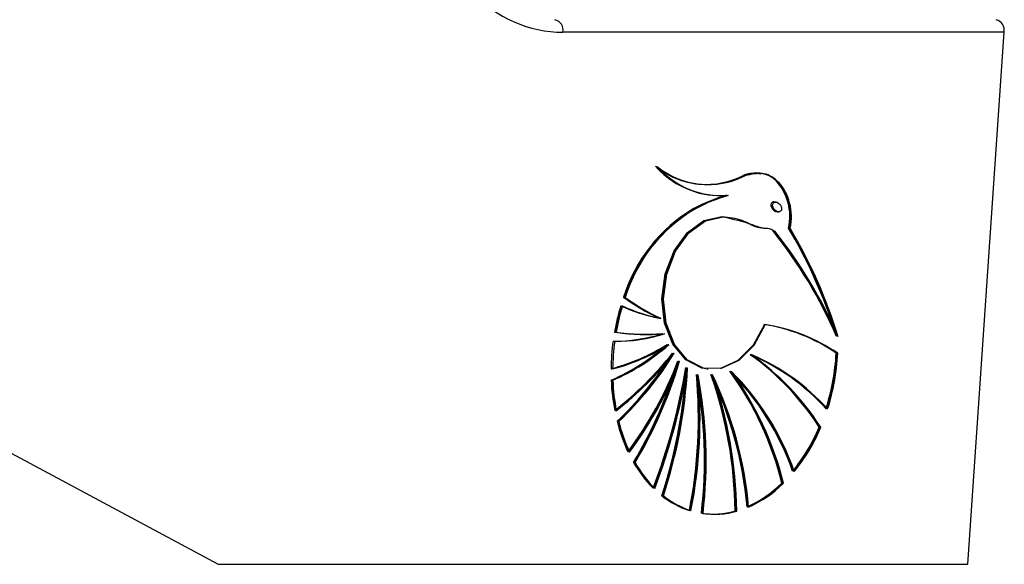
# Model space of a CAD drawing. Header units: millimetres. Extents: x 10 to 13239, y 20 to 10604.
# Tile 29 of 139: x 3871 to 3914, y 2704 to 2728. Entities that reach past the tile are written whole.
import ezdxf

# ---------------------------------------------------------------- set-up
doc = ezdxf.new("R2010")
doc.units = ezdxf.units.MM
doc.layers.add('COMPONENT_GEOMETRY', color=7, linetype='Continuous')
doc.styles.add('SLDTEXTSTYLE0', font='TXT', dxfattribs={"width": 0.75})
doc.dimstyles.new('SLDDIMSTYLE1', dxfattribs={"dimtxt": 75, "dimasz": 3.302, "dimexe": 0, "dimexo": 0.0625, "dimgap": 18.75, "dimtad": 0, "dimtih": 1, "dimtoh": 1, "dimdec": 1, "dimrnd": 1e-09, "dimzin": 12, "dimdsep": 46, "dimtxsty": 'SLDTEXTSTYLE0', "dimsah": 1, "dimcen": 0.09, "dimadec": 0, "dimazin": 3, "dimtfac": 1, "dimtdec": 1, "dimtofl": 0, "dimtmove": 0, "dimatfit": 3, "dimfxl": 1, "dimfrac": 2, "dimtolj": 1, "dimtzin": 12, "dimarcsym": 0})

# ---------------------------------------------------------------- blocks, each defined once
blk = doc.blocks.new('_D_5')
at = {"layer": 'COMPONENT_GEOMETRY', "color": 7}
for p, q in [((3876.961, 3780.567), (483.914, 3780.567)), ((487.089, 3780.567), (487.089, 2443.572)), ((337.037, 2428.338), (314.185, 2428.338)), ((314.185, 2428.338), (314.185, 2309.276)), ((637.141, 2428.338), (659.992, 2428.338)), ((659.992, 2428.338), (659.992, 2309.276)), ((314.185, 2309.276), (337.037, 2309.276)), ((659.992, 2309.276), (637.141, 2309.276)), ((487.089, 860.067), (487.089, 2197.062)), ((3847.074, 860.067), (483.914, 860.067))]:
    blk.add_line(p, q, dxfattribs=at)
for points in [[(487.089, 3780.567), (486.581, 3777.265), (487.597, 3777.265)], [(487.089, 860.067), (487.597, 863.369), (486.581, 863.369)]]:
    blk.add_solid(points, dxfattribs=at)
at = {"layer": 'COMPONENT_GEOMETRY', "color": 7, "char_height": 75, "attachment_point": 1, "style": 'SLDTEXTSTYLE0'}
for s, insert in [('9\'6.98"', (337.037, 2405.956)), ('2920.5mm', (240.943, 2293.742))]:
    blk.add_mtext(s, dxfattribs=dict(at, insert=insert))

msp = doc.modelspace()

# ---------------------------------------------------------------- linework, layer by layer
at = {"color": 7, "linetype": 'Continuous', "lineweight": 25}
for p, q in [((3914.308, 2727.052), (3895.075, 2727.052)), ((3912.723, 2703.85), (3914.308, 2727.052)), ((3900.888, 2720.442), (3900.923, 2720.437)), ((3902.25, 2719.938), (3902.285, 2719.933)), ((3904.378, 2719.639), (3904.33, 2719.645)), ((3900.815, 2719.362), (3900.78, 2719.366)), ((3904.422, 2719.224), (3904.499, 2719.214)), ((3904.949, 2718.509), (3904.985, 2718.504)), ((3897.755, 2715.488), (3897.72, 2715.493)), ((3899.301, 2714.581), (3899.337, 2714.576)), ((3899.468, 2713.908), (3899.503, 2713.903)), ((3899.658, 2713.433), (3899.693, 2713.428)), ((3899.894, 2713.055), (3899.929, 2713.051)), ((3906.99, 2713.06), (3907.06, 2713.051)), ((3900.12, 2712.712), (3900.155, 2712.708)), ((3903.28, 2712.986), (3903.315, 2712.981)), ((3900.471, 2712.424), (3900.507, 2712.419)), ((3901.351, 2712.37), (3901.387, 2712.365)), ((3902.387, 2712.266), (3902.422, 2712.261)), ((3897.215, 2711.88), (3897.179, 2711.885)), ((3900.929, 2712.122), (3900.964, 2712.117)), ((3901.561, 2712.122), (3901.596, 2712.117)), ((3868.249, 2710.182), (3880.047, 2703.85)), ((3897.472, 2710.082), (3897.437, 2710.087)), ((3906.248, 2709.835), (3906.319, 2709.825)), ((3898.186, 2708.291), (3898.151, 2708.296)), ((3904.619, 2707.392), (3904.689, 2707.382)), ((3899.419, 2706.837), (3899.384, 2706.842)), ((3902.617, 2706.17), (3902.652, 2706.165)), ((3880.047, 2703.85), (3912.723, 2703.85))]:
    msp.add_line(p, q, dxfattribs=at)
at = {"color": 7, "linetype": 'Continuous', "lineweight": 25, "flags": 128}
for points in [[(3901.42, 2719.961), (3901.792, 2719.93), (3902.215, 2719.943)], [(3901.316, 2712.375), (3901.135, 2712.41), (3900.428, 2712.773), (3899.866, 2713.45), (3899.508, 2714.369), (3899.394, 2715.429), (3899.536, 2716.517), (3899.919, 2717.516), (3900.5, 2718.318), (3901.219, 2718.836), (3901.996, 2719.015)], [(3903.863, 2714.307), (3903.368, 2713.4), (3902.705, 2712.739), (3901.946, 2712.395), (3901.17, 2712.405), (3900.463, 2712.768), (3899.901, 2713.446), (3899.543, 2714.364), (3899.43, 2715.424), (3899.571, 2716.512), (3899.954, 2717.511), (3900.536, 2718.313), (3901.254, 2718.831), (3902.032, 2719.01)], [(3903.898, 2714.302), (3903.404, 2713.395), (3902.741, 2712.734), (3901.981, 2712.39), (3901.205, 2712.4), (3900.499, 2712.764), (3899.936, 2713.441), (3899.579, 2714.359), (3899.465, 2715.419), (3899.607, 2716.507), (3899.989, 2717.506), (3900.571, 2718.308), (3901.289, 2718.826), (3902.067, 2719.006)]]:
    msp.add_lwpolyline(points, dxfattribs=at)
at = {"color": 7, "linetype": 'Continuous', "lineweight": 25}
for centre, radius, start, end in [((3894.623, 2727.149), 0.462, 347.8857, 77.5198), ((3913.857, 2727.149), 0.462, 347.8857, 77.5198), ((3901.987, 2723.774), 3.855, 221.7886, 261.5519), ((3901.37, 2723.943), 3.53, 230.9888, 296.9477), ((3901.975, 2723.705), 3.777, 221.5388, 274.1771), ((3901.405, 2723.939), 3.53, 230.9888, 296.9477), ((3902.01, 2723.7), 3.777, 221.5388, 274.1771), ((3901.353, 2723.958), 3.547, 235.2921, 261.8775), ((3901.313, 2724.031), 3.614, 262.6692, 296.6498), ((3904.389, 2712.456), 7.796, 106.1926, 117.5741), ((3904.424, 2712.451), 7.796, 106.1926, 117.5741), ((3904.459, 2712.446), 7.796, 106.1926, 117.5741), ((3904.253, 2713.477), 6.837, 120.5271, 162.8546), ((3904.288, 2713.472), 6.837, 120.5271, 162.8546), ((3904.323, 2713.468), 6.837, 120.5271, 162.8546), ((3888.38, 2705.737), 20.287, 23.3661, 38.5739), ((3888.415, 2705.732), 20.287, 23.3661, 38.5739), ((3888.45, 2705.728), 20.287, 23.3661, 38.5739), ((3886.202, 2707.437), 21.745, 18.3695, 30.6219), ((3886.079, 2707.351), 21.922, 17.0478, 30.595), ((3886.115, 2707.347), 21.922, 17.0478, 30.595), ((3903.414, 2723.432), 9.77, 234.3536, 244.8797), ((3903.449, 2723.428), 9.77, 234.3536, 244.8797), ((3903.484, 2723.423), 9.77, 234.3536, 244.8797), ((3906.848, 2712.29), 9.674, 162.966, 169.9536), ((3906.883, 2712.285), 9.674, 162.966, 169.9536), ((3906.918, 2712.281), 9.674, 162.966, 169.9536), ((3900.655, 2721.744), 7.291, 245.2181, 259.022), ((3900.69, 2721.739), 7.291, 245.2181, 259.022), ((3900.725, 2721.734), 7.291, 245.2181, 259.022), ((3897.311, 2720.569), 6.987, 269.5843, 287.6755), ((3898.671, 2723.402), 9.52, 261.8582, 274.5904), ((3898.706, 2723.397), 9.52, 261.8582, 274.5904), ((3898.741, 2723.392), 9.52, 261.8582, 274.5904), ((3902.636, 2706.679), 7.725, 55.6961, 81.1293), ((3902.672, 2706.674), 7.725, 55.6961, 81.1293), ((3902.707, 2706.669), 7.725, 55.6961, 81.1293), ((3906.936, 2712.267), 9.764, 172.2558, 179.3472), ((3907.006, 2712.257), 9.764, 172.2558, 179.3472), ((3897.382, 2720.56), 6.987, 269.5843, 287.6755), ((3894.899, 2721), 8.916, 284.77, 301.9898), ((3893.48, 2720.407), 9.29, 293.4674, 311.3928), ((3894.934, 2720.995), 8.916, 284.77, 301.9898), ((3893.515, 2720.402), 9.29, 293.4674, 311.3928), ((3894.969, 2720.99), 8.916, 284.77, 301.9898), ((3893.55, 2720.397), 9.29, 293.4674, 311.3928), ((3887.961, 2722.543), 15.214, 308.0198, 321.4447), ((3887.996, 2722.538), 15.214, 308.0198, 321.4447), ((3888.031, 2722.533), 15.214, 308.0198, 321.4447), ((3887.213, 2720.91), 14.916, 313.4525, 328.2249), ((3887.248, 2720.905), 14.916, 313.4525, 328.2249), ((3897.248, 2713.594), 9.756, 342.3478, 356.8655), ((3897.283, 2713.589), 9.756, 342.3478, 356.8655), ((3897.319, 2713.584), 9.756, 342.3478, 356.8655), ((3887.24, 2720.857), 14.832, 313.432, 327.2936), ((3885.053, 2718.395), 16.069, 323.1414, 339.3064), ((3885.088, 2718.391), 16.069, 323.1414, 339.3064), ((3885.123, 2718.386), 16.069, 323.1414, 339.3064), ((3881.83, 2718.08), 19.062, 329.0996, 343.6435), ((3881.865, 2718.076), 19.062, 329.0996, 343.6435), ((3896.445, 2703.513), 11.665, 32.8181, 54.3457), ((3899.499, 2704.253), 9.507, 42.1686, 66.7982), ((3899.534, 2704.248), 9.507, 42.1686, 66.7982), ((3896.48, 2703.508), 11.665, 32.8181, 54.3457), ((3896.515, 2703.503), 11.665, 32.8181, 54.3457), ((3899.569, 2704.243), 9.507, 42.1686, 66.7982), ((3881.88, 2718.041), 18.966, 329.0818, 342.3853), ((3872.696, 2717.132), 28.136, 339.2659, 350.3756), ((3872.731, 2717.128), 28.136, 339.2659, 350.3756), ((3872.767, 2717.123), 28.136, 339.2659, 350.3756), ((3879.462, 2713.49), 21.036, 341.563, 357.094), ((3879.498, 2713.485), 21.036, 341.563, 357.094), ((3890.941, 2704.001), 14.093, 13.9255, 35.9336), ((3894.263, 2704.152), 11.46, 19.1165, 45.108), ((3894.298, 2704.147), 11.46, 19.1165, 45.108), ((3890.976, 2703.996), 14.093, 13.9255, 35.9336), ((3891.011, 2703.991), 14.093, 13.9255, 35.9336), ((3894.333, 2704.142), 11.46, 19.1165, 45.108), ((3906.141, 2712.24), 8.968, 182.2684, 190.8181), ((3906.176, 2712.235), 8.968, 182.2684, 190.8181), ((3906.211, 2712.231), 8.968, 182.2684, 190.8181), ((3879.433, 2713.493), 21.03, 341.5622, 356.2613), ((3880.271, 2710.217), 20.711, 348.8153, 5.2904), ((3880.306, 2710.212), 20.711, 348.8153, 5.2904), ((3880.341, 2710.207), 20.711, 348.8153, 5.2904), ((3881.365, 2708.394), 19.882, 353.3163, 10.8219), ((3881.4, 2708.389), 19.882, 353.3163, 10.8219), ((3881.436, 2708.384), 19.882, 353.3163, 10.8219), ((3884.04, 2705.955), 18.543, 0.6793, 19.4403), ((3886.276, 2704.861), 16.893, 5.0825, 25.4752), ((3886.311, 2704.856), 16.893, 5.0825, 25.4752), ((3884.075, 2705.95), 18.543, 0.6793, 19.4403), ((3884.11, 2705.945), 18.543, 0.6793, 19.4403), ((3886.346, 2704.851), 16.893, 5.0825, 25.4752), ((3904.547, 2711.868), 7.33, 194.0668, 205.1173), ((3904.582, 2711.863), 7.33, 194.0668, 205.1173), ((3904.617, 2711.858), 7.33, 194.0668, 205.1173), ((3898.99, 2712.874), 7.869, 320.8383, 337.2777), ((3899.025, 2712.869), 7.869, 320.8383, 337.2777), ((3899.061, 2712.865), 7.869, 320.8383, 337.2777), ((3902.746, 2710.916), 5.29, 209.6827, 225.0588), ((3902.782, 2710.911), 5.29, 209.6827, 225.0588), ((3902.817, 2710.906), 5.29, 209.6827, 225.0588), ((3901.065, 2710.974), 5.045, 293.8025, 314.776), ((3901.101, 2710.969), 5.045, 293.8025, 314.776), ((3901.136, 2710.964), 5.045, 293.8025, 314.776), ((3901.735, 2709.802), 3.781, 231.5358, 252.3471), ((3901.77, 2709.797), 3.781, 231.5358, 252.3471), ((3901.806, 2709.793), 3.781, 231.5358, 252.3471), ((3901.622, 2709.599), 3.556, 261.7644, 285.6609), ((3901.657, 2709.594), 3.556, 261.7644, 285.6609), ((3901.692, 2709.589), 3.556, 261.7644, 285.6609)]:
    msp.add_arc(centre, radius, start, end, dxfattribs=at)
for centre, major_axis, ratio, start_param, end_param in [((3895.793, 2737.552), (1.416, 10.453), 0.700621, 2.645326, 3.236207), ((3904.341, 2719.44), (-0.153, 0.185), 0.688328, 0.341899, 2.517328), ((3904.341, 2719.44), (-0.153, 0.185), 0.688328, 5.658921, 6.625085)]:
    msp.add_ellipse(centre, major_axis=major_axis, ratio=ratio, start_param=start_param, end_param=end_param, dxfattribs=at)
msp.add_ellipse((3904.412, 2719.43), major_axis=(-0.153, 0.185), ratio=0.688328, dxfattribs=at)
for points, knots in [([(3903.68, 2720.869), (3903.481, 2720.894), (3903.231, 2720.926), (3902.985, 2720.822), (3902.934, 2720.801)], [0, 0, 0, 0, 0.794956, 1, 1, 1, 1]), ([(3904.949, 2718.509), (3904.977, 2718.698), (3905.031, 2719.077), (3904.935, 2719.651), (3904.718, 2720.196), (3904.349, 2720.659), (3903.795, 2720.927), (3903.307, 2720.935), (3903.02, 2720.817), (3902.97, 2720.796)], [0, 0, 0, 0, 0.125845, 0.251052, 0.393403, 0.557567, 0.726466, 0.952102, 1, 1, 1, 1]), ([(3904.985, 2718.504), (3905.012, 2718.693), (3905.066, 2719.07), (3904.946, 2719.796), (3904.564, 2720.546), (3903.813, 2720.981), (3903.275, 2720.855), (3903.005, 2720.792)], [0, 0, 0, 0, 0.125863, 0.251162, 0.500722, 0.749637, 1, 1, 1, 1]), ([(3904.914, 2718.514), (3904.941, 2718.702), (3904.996, 2719.079), (3904.876, 2719.809), (3904.491, 2720.527), (3903.983, 2720.918), (3903.699, 2720.883), (3903.681, 2720.88)], [0, 0, 0, 0, 0.164231, 0.327726, 0.653361, 0.978154, 1, 1, 1, 1]), ([(3902.032, 2719.01), (3902.321, 2718.987), (3902.854, 2718.944), (3903.436, 2718.537), (3903.881, 2718.512), (3904.132, 2718.493), (3904.237, 2718.411), (3904.275, 2718.382)], [0, 0, 0, 0, 0.369936, 0.682977, 0.841031, 0.942257, 1, 1, 1, 1]), ([(3902.067, 2719.006), (3902.49, 2718.907), (3903.099, 2718.765), (3903.761, 2718.496), (3904.11, 2718.508), (3904.244, 2718.42), (3904.31, 2718.377)], [0, 0, 0, 0, 0.559889, 0.805798, 0.903562, 1, 1, 1, 1])]:
    msp.add_open_spline(points, degree=3, knots=knots, dxfattribs=at)

# ---------------------------------------------------------------- dimensions: what is measured, and where the dimension line sits
at = {"layer": 'COMPONENT_GEOMETRY', "color": 7}
dim = msp.add_linear_dim(base=(487.089, 3780.567), p1=(3848.344, 860.067), p2=(3878.231, 3780.567), angle=90, dimstyle='SLDDIMSTYLE1', dxfattribs=at)
dim.commit()
dim.dimension.update_dxf_attribs({"geometry": '_D_5', "text_midpoint": (487.089, 2320.317), "dimtype": 160})

doc.saveas('drawing.dxf')
